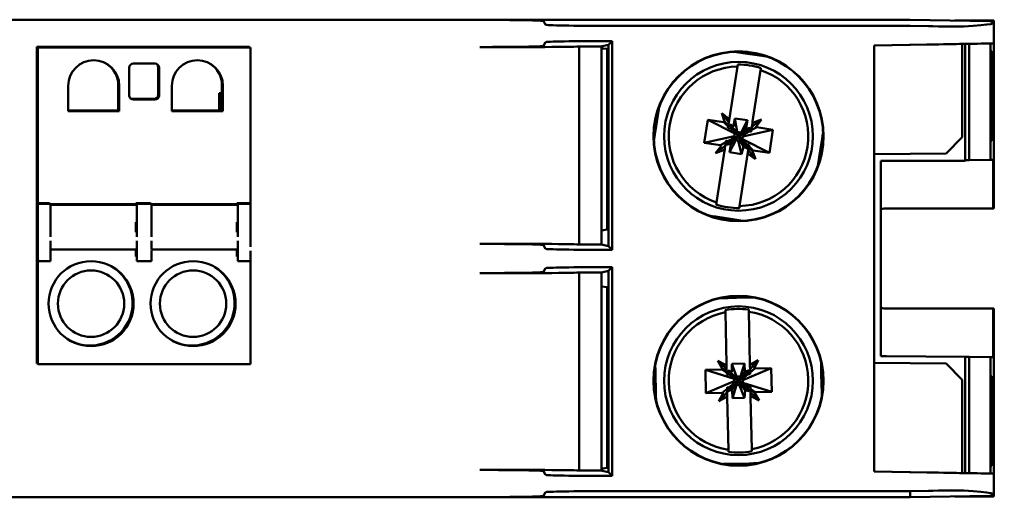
# Model space of a CAD drawing. Header units: millimetres. Extents: x 35 to 163, y 156 to 259.
# Tile 2 of 4: x 70 to 116, y 156 to 179. Entities that reach past the tile are written whole.
import ezdxf

# ---------------------------------------------------------------- set-up
doc = ezdxf.new("R2010")
doc.units = ezdxf.units.MM
doc.layers.add('Arêtes visibles(celduc)', color=7, linetype='Continuous', lineweight=50)

msp = doc.modelspace()

# ---------------------------------------------------------------- linework, layer by layer
at = {"layer": 'Arêtes visibles(celduc)'}
for p, q in [((39.482, 178.531), (111.61, 178.531)), ((59.72, 178.52), (91.372, 178.52)), ((94.372, 178.469), (94.461, 178.291)), ((111.61, 178.531), (115.366, 178.465)), ((115.546, 178.494), (113.711, 178.494)), ((115.546, 178.494), (115.486, 178.434)), ((115.546, 178.494), (115.546, 178.399)), ((115.549, 177.414), (115.549, 178.39)), ((97.461, 178.239), (111.61, 178.239)), ((111.61, 178.239), (112.485, 178.224)), ((112.485, 178.224), (112.689, 178.221)), ((94.372, 177.296), (94.461, 177.473)), ((97.606, 177.525), (97.435, 177.354)), ((97.461, 177.525), (97.606, 177.525)), ((97.606, 177.525), (97.606, 167.699)), ((109.922, 177.316), (114.064, 177.388)), ((112.485, 177.363), (109.922, 177.318)), ((112.689, 177.366), (112.485, 177.363)), ((114.064, 177.388), (114.064, 173.002)), ((114.199, 171.926), (114.199, 177.389)), ((114.208, 177.389), (114.208, 171.926)), ((114.398, 177.393), (114.398, 171.928)), ((115.398, 177.411), (115.398, 171.937)), ((115.546, 177.414), (115.546, 169.644)), ((80.546, 177.249), (70.546, 177.249)), ((70.546, 177.249), (70.546, 177.149)), ((70.546, 177.149), (70.546, 169.899)), ((80.593, 177.22), (70.593, 177.22)), ((70.593, 177.12), (70.593, 177.22)), ((70.593, 177.12), (70.593, 169.899)), ((80.546, 177.22), (80.546, 177.249)), ((80.593, 177.117), (80.593, 177.22)), ((80.593, 177.12), (80.593, 169.87)), ((94.085, 177.244), (91.372, 177.244)), ((97.107, 177.272), (96.044, 177.272)), ((96.044, 167.952), (96.044, 177.272)), ((97.132, 177.278), (97.107, 177.272)), ((97.107, 177.272), (97.107, 168.618)), ((97.435, 177.354), (97.132, 177.278)), ((97.144, 177.18), (97.132, 177.278)), ((97.144, 177.18), (97.372, 177.152)), ((97.372, 168.651), (97.372, 177.152)), ((97.435, 167.87), (97.435, 177.354)), ((103.548, 176.99), (103.343, 177.022)), ((103.646, 176.975), (103.548, 176.99)), ((103.646, 176.975), (103.745, 176.96)), ((103.745, 176.96), (104.536, 176.838)), ((109.922, 177.318), (109.922, 157.27)), ((115.436, 172.825), (115.436, 177.047)), ((115.436, 177.047), (115.454, 177.047)), ((115.454, 177.047), (115.454, 172.824)), ((76.093, 176.47), (75.093, 176.47)), ((104.536, 176.838), (104.635, 176.823)), ((104.734, 176.807), (104.635, 176.823)), ((104.938, 176.776), (104.734, 176.807)), ((74.893, 176.27), (74.893, 174.97)), ((76.246, 174.999), (76.246, 176.299)), ((76.293, 174.97), (76.293, 176.27)), ((103.496, 176.325), (103.122, 173.902)), ((104.209, 173.734), (104.583, 176.158)), ((72.018, 175.42), (72.018, 174.22)), ((74.371, 174.249), (74.371, 175.449)), ((74.418, 174.22), (74.418, 175.42)), ((76.893, 175.42), (76.893, 174.22)), ((79.246, 175.074), (79.121, 175.074)), ((79.121, 175.074), (79.121, 174.262)), ((79.246, 174.249), (79.246, 175.449)), ((79.293, 174.22), (79.293, 175.42)), ((75.046, 174.799), (76.046, 174.799)), ((75.093, 174.77), (76.093, 174.77)), ((79.168, 175.045), (79.168, 174.253)), ((79.246, 175.045), (79.168, 175.045)), ((72.018, 174.262), (74.371, 174.262)), ((72.018, 174.249), (74.371, 174.249)), ((72.018, 174.23), (74.418, 174.23)), ((72.018, 174.22), (74.418, 174.22)), ((76.893, 174.262), (79.121, 174.262)), ((76.893, 174.249), (79.246, 174.249)), ((76.893, 174.23), (79.293, 174.23)), ((76.893, 174.22), (79.293, 174.22)), ((79.168, 174.262), (79.121, 174.262)), ((79.246, 174.253), (79.168, 174.253)), ((99.765, 174.113), (99.78, 174.212)), ((99.815, 174.436), (99.78, 174.212)), ((102.753, 174.127), (102.89, 173.748)), ((103.073, 173.882), (102.753, 174.127)), ((102.753, 174.127), (103.089, 173.687)), ((99.628, 173.224), (99.75, 174.015)), ((99.75, 174.015), (99.765, 174.113)), ((102.098, 173.824), (101.931, 172.737)), ((102.098, 173.824), (103.364, 173.174)), ((102.856, 173.707), (102.098, 173.824)), ((102.856, 173.707), (103.062, 173.512)), ((102.89, 173.748), (103.07, 173.567)), ((103.07, 173.567), (103.089, 173.687)), ((103.089, 173.687), (103.122, 173.902)), ((103.968, 173.796), (103.37, 173.888)), ((103.37, 173.888), (103.478, 173.257)), ((103.968, 173.796), (103.676, 173.227)), ((103.91, 173.419), (103.968, 173.796)), ((104.629, 173.838), (104.171, 173.488)), ((104.209, 173.734), (104.196, 173.646)), ((104.629, 173.838), (104.25, 173.7)), ((104.384, 173.518), (104.629, 173.838)), ((99.613, 173.125), (99.628, 173.224)), ((103.049, 173.427), (103.062, 173.512)), ((103.172, 173.408), (103.049, 173.427)), ((103.062, 173.512), (103.07, 173.567)), ((103.146, 173.612), (103.184, 173.453)), ((103.146, 173.612), (103.411, 173.265)), ((103.172, 173.408), (103.43, 173.163)), ((103.184, 173.453), (103.424, 173.211)), ((103.411, 173.265), (103.468, 173.191)), ((103.468, 173.191), (103.424, 173.211)), ((103.424, 173.211), (103.546, 173.044)), ((103.424, 173.211), (103.43, 173.163)), ((103.478, 173.257), (103.468, 173.191)), ((103.676, 173.227), (103.478, 173.257)), ((103.478, 173.257), (103.546, 173.044)), ((103.676, 173.227), (103.546, 173.044)), ((103.91, 173.419), (103.666, 173.161)), ((103.666, 173.161), (103.676, 173.227)), ((103.955, 173.407), (103.713, 173.166)), ((105.162, 173.352), (103.747, 173.031)), ((104.036, 173.296), (103.752, 173.114)), ((104.049, 173.273), (103.759, 173.113)), ((104.114, 173.444), (103.784, 173.192)), ((104.114, 173.444), (103.955, 173.407)), ((104.036, 173.296), (104.114, 173.444)), ((104.134, 173.248), (104.049, 173.273)), ((104.146, 173.326), (104.134, 173.248)), ((104.404, 173.469), (104.146, 173.326)), ((104.153, 173.37), (104.146, 173.326)), ((104.171, 173.488), (104.153, 173.37)), ((104.196, 173.646), (104.171, 173.488)), ((105.162, 173.352), (104.404, 173.469)), ((104.995, 172.265), (105.162, 173.352)), ((107.492, 173.043), (107.524, 173.247)), ((99.598, 173.026), (99.569, 172.841)), ((99.598, 173.026), (99.613, 173.125)), ((101.931, 172.737), (103.346, 173.057)), ((101.931, 172.737), (102.689, 172.62)), ((102.689, 172.62), (102.946, 172.762)), ((102.94, 172.718), (102.946, 172.762)), ((102.946, 172.762), (102.958, 172.84)), ((102.958, 172.84), (103.043, 172.816)), ((102.978, 172.644), (103.308, 172.896)), ((103.057, 172.793), (102.978, 172.644)), ((103.043, 172.816), (103.333, 172.976)), ((103.057, 172.793), (103.341, 172.975)), ((103.124, 172.292), (103.417, 172.862)), ((103.138, 172.682), (103.38, 172.922)), ((103.183, 172.67), (103.427, 172.928)), ((103.308, 172.896), (103.4, 172.966)), ((103.346, 173.057), (103.333, 172.976)), ((103.333, 172.976), (103.546, 173.044)), ((103.333, 172.976), (103.341, 172.975)), ((103.341, 172.975), (103.4, 172.966)), ((103.364, 173.174), (103.346, 173.057)), ((103.43, 173.163), (103.364, 173.174)), ((103.364, 173.174), (103.546, 173.044)), ((103.38, 172.922), (103.546, 173.044)), ((103.4, 172.966), (103.38, 172.922)), ((103.38, 172.922), (103.427, 172.928)), ((103.4, 172.966), (103.546, 173.044)), ((103.417, 172.862), (103.546, 173.044)), ((103.427, 172.928), (103.417, 172.862)), ((103.417, 172.862), (103.534, 172.844)), ((103.427, 172.928), (103.546, 173.044)), ((103.43, 173.163), (103.546, 173.044)), ((103.468, 173.191), (103.546, 173.044)), ((103.534, 172.844), (103.615, 172.831)), ((103.678, 172.207), (103.534, 172.844)), ((103.713, 173.166), (103.546, 173.044)), ((103.666, 173.161), (103.546, 173.044)), ((103.693, 173.123), (103.546, 173.044)), ((103.759, 173.113), (103.546, 173.044)), ((103.615, 172.831), (103.546, 173.044)), ((103.625, 172.897), (103.546, 173.044)), ((103.669, 172.878), (103.546, 173.044)), ((103.663, 172.925), (103.546, 173.044)), ((103.729, 172.915), (103.546, 173.044)), ((103.615, 172.831), (103.616, 172.839)), ((103.775, 172.541), (103.615, 172.831)), ((103.616, 172.839), (103.625, 172.897)), ((103.798, 172.554), (103.616, 172.839)), ((103.625, 172.897), (103.669, 172.878)), ((103.695, 172.806), (103.625, 172.897)), ((103.669, 172.878), (103.663, 172.925)), ((103.663, 172.925), (103.729, 172.915)), ((103.921, 172.68), (103.663, 172.925)), ((103.713, 173.166), (103.666, 173.161)), ((103.909, 172.636), (103.669, 172.878)), ((103.784, 173.192), (103.693, 173.123)), ((103.693, 173.123), (103.713, 173.166)), ((103.752, 173.114), (103.693, 173.123)), ((103.947, 172.476), (103.695, 172.806)), ((103.729, 172.915), (103.747, 173.031)), ((104.995, 172.265), (103.729, 172.915)), ((103.747, 173.031), (103.759, 173.113)), ((103.759, 173.113), (103.752, 173.114)), ((107.462, 172.845), (107.34, 172.055)), ((107.477, 172.944), (107.462, 172.845)), ((107.492, 173.043), (107.477, 172.944)), ((113.314, 172.238), (114.064, 173.002)), ((115.454, 172.824), (115.436, 172.825)), ((102.464, 172.251), (102.922, 172.6)), ((102.709, 172.571), (102.464, 172.251)), ((102.464, 172.251), (102.843, 172.388)), ((102.884, 172.354), (102.51, 169.931)), ((102.884, 172.354), (102.897, 172.442)), ((102.897, 172.442), (102.922, 172.6)), ((102.922, 172.6), (102.94, 172.718)), ((102.978, 172.644), (103.138, 172.682)), ((103.183, 172.67), (103.124, 172.292)), ((103.124, 172.292), (103.678, 172.207)), ((103.678, 172.207), (103.775, 172.541)), ((103.798, 172.554), (103.947, 172.476)), ((103.947, 172.476), (103.909, 172.636)), ((103.921, 172.68), (104.044, 172.661)), ((104.004, 172.401), (103.983, 172.265)), ((104.022, 172.522), (104.004, 172.401)), ((104.34, 171.961), (104.004, 172.401)), ((104.031, 172.576), (104.022, 172.522)), ((104.203, 172.34), (104.022, 172.522)), ((104.044, 172.661), (104.031, 172.576)), ((104.236, 172.381), (104.031, 172.576)), ((104.34, 171.961), (104.203, 172.34)), ((104.236, 172.381), (104.995, 172.265)), ((103.597, 169.763), (103.971, 172.187)), ((103.983, 172.265), (103.971, 172.187)), ((104.02, 172.207), (104.34, 171.961)), ((107.278, 171.653), (107.309, 171.857)), ((107.325, 171.956), (107.309, 171.857)), ((107.34, 172.055), (107.325, 171.956)), ((113.314, 172.238), (109.922, 172.209)), ((110.241, 171.884), (110.241, 162.704)), ((110.241, 171.884), (114.199, 171.884)), ((114.208, 171.926), (114.199, 171.926)), ((114.199, 171.884), (114.199, 171.926)), ((114.398, 171.928), (114.208, 171.926)), ((115.398, 171.937), (114.398, 171.928)), ((115.518, 171.938), (115.398, 171.937)), ((115.518, 169.644), (115.518, 171.938)), ((70.546, 169.899), (71.146, 169.899)), ((70.546, 169.699), (70.546, 169.899)), ((70.546, 169.699), (70.546, 167.867)), ((70.593, 169.87), (71.193, 169.87)), ((70.593, 169.663), (70.593, 169.87)), ((70.593, 169.67), (70.593, 167.838)), ((71.146, 169.87), (71.146, 169.899)), ((71.193, 169.815), (71.193, 169.87)), ((75.196, 169.849), (71.193, 169.849)), ((75.243, 169.82), (71.193, 169.82)), ((71.193, 169.62), (71.193, 169.82)), ((71.193, 169.62), (71.193, 169.422)), ((75.196, 169.899), (75.896, 169.899)), ((75.196, 169.849), (75.196, 169.899)), ((75.196, 169.82), (75.196, 169.849)), ((75.243, 169.87), (75.943, 169.87)), ((75.243, 169.815), (75.243, 169.87)), ((75.243, 169.613), (75.243, 169.82)), ((75.243, 169.62), (75.243, 169.422)), ((75.896, 169.87), (75.896, 169.899)), ((75.943, 169.815), (75.943, 169.87)), ((79.946, 169.849), (75.943, 169.849)), ((79.993, 169.82), (75.943, 169.82)), ((75.943, 169.62), (75.943, 169.82)), ((75.943, 169.62), (75.943, 169.422)), ((79.946, 169.899), (80.546, 169.899)), ((79.946, 169.849), (79.946, 169.899)), ((79.946, 169.82), (79.946, 169.849)), ((79.993, 169.87), (80.593, 169.87)), ((79.993, 169.815), (79.993, 169.87)), ((79.993, 169.613), (79.993, 169.82)), ((79.993, 169.62), (79.993, 169.422)), ((80.546, 169.87), (80.546, 169.899)), ((80.593, 169.663), (80.593, 169.87)), ((80.593, 169.67), (80.593, 167.838)), ((110.546, 169.644), (115.518, 169.644)), ((115.518, 169.644), (115.546, 169.644)), ((71.193, 169.422), (71.193, 169.229)), ((71.193, 169.175), (71.193, 169.229)), ((71.193, 168.366), (71.193, 169.175)), ((75.243, 169.422), (75.243, 169.229)), ((75.243, 169.175), (75.243, 169.229)), ((75.243, 168.366), (75.243, 169.175)), ((75.943, 169.422), (75.943, 169.229)), ((75.943, 169.175), (75.943, 169.229)), ((75.943, 169.175), (75.943, 168.366)), ((79.993, 169.422), (79.993, 169.229)), ((79.993, 169.175), (79.993, 169.229)), ((79.993, 168.366), (79.993, 169.175)), ((102.155, 169.313), (102.378, 169.278)), ((102.477, 169.263), (102.378, 169.278)), ((102.576, 169.248), (102.477, 169.263)), ((103.367, 169.126), (102.576, 169.248)), ((103.466, 169.111), (103.367, 169.126)), ((103.564, 169.095), (103.466, 169.111)), ((103.564, 169.095), (103.75, 169.067)), ((75.196, 168.538), (75.196, 169.002)), ((75.243, 169.002), (75.196, 169.002)), ((79.946, 168.538), (79.946, 169.002)), ((79.993, 169.002), (79.946, 169.002)), ((97.107, 168.618), (97.372, 168.651)), ((97.107, 167.952), (97.107, 168.618)), ((71.193, 168.366), (71.193, 168.312)), ((71.193, 168.119), (71.193, 167.92)), ((75.196, 168.538), (75.243, 168.538)), ((75.243, 168.366), (75.243, 168.312)), ((75.243, 168.119), (75.243, 167.92)), ((75.943, 168.312), (75.943, 168.366)), ((75.943, 168.119), (75.943, 167.92)), ((79.946, 168.538), (79.993, 168.538)), ((79.993, 168.366), (79.993, 168.312)), ((79.993, 168.119), (79.993, 167.92)), ((70.546, 167.679), (70.546, 167.867)), ((70.546, 167.679), (70.546, 167.199)), ((70.593, 167.838), (70.593, 167.65)), ((70.593, 167.65), (70.593, 167.17)), ((71.193, 167.913), (71.193, 167.72)), ((71.193, 167.748), (71.193, 167.663)), ((75.243, 167.72), (71.193, 167.72)), ((71.193, 167.65), (71.193, 167.17)), ((75.196, 167.679), (75.196, 167.72)), ((75.196, 167.679), (75.196, 167.396)), ((75.243, 167.92), (75.243, 167.72)), ((75.243, 167.748), (75.243, 167.663)), ((75.243, 167.65), (75.243, 167.17)), ((75.943, 167.913), (75.943, 167.72)), ((79.993, 167.72), (75.943, 167.72)), ((75.943, 167.678), (75.943, 167.638)), ((75.943, 167.65), (75.943, 167.17)), ((79.946, 167.679), (79.946, 167.72)), ((79.946, 167.679), (79.946, 167.396)), ((79.993, 167.92), (79.993, 167.72)), ((79.993, 167.748), (79.993, 167.663)), ((79.993, 167.65), (79.993, 167.17)), ((80.593, 167.65), (80.593, 167.17)), ((91.372, 167.98), (94.085, 167.98)), ((94.372, 167.928), (94.461, 167.751)), ((97.107, 167.952), (96.044, 167.952)), ((97.107, 167.952), (97.435, 167.87)), ((97.435, 167.87), (97.606, 167.699)), ((97.606, 167.699), (97.461, 167.699)), ((70.546, 167.199), (70.593, 167.199)), ((70.546, 167.199), (70.546, 162.349)), ((75.196, 167.396), (75.243, 167.396)), ((79.946, 167.396), (79.993, 167.396)), ((70.593, 167.17), (71.193, 167.17)), ((70.593, 167.17), (70.593, 162.32)), ((75.243, 167.17), (75.943, 167.17)), ((79.993, 167.17), (80.593, 167.17)), ((80.593, 167.17), (80.593, 162.32)), ((94.372, 166.66), (94.461, 166.838)), ((97.435, 166.718), (97.107, 166.636)), ((97.606, 166.889), (97.435, 166.718)), ((97.435, 166.718), (97.435, 157.234)), ((97.461, 166.889), (97.606, 166.889)), ((97.606, 166.889), (97.606, 157.063)), ((94.085, 166.608), (91.372, 166.608)), ((97.107, 166.636), (96.044, 166.636)), ((96.044, 166.636), (96.044, 157.316)), ((97.107, 166.636), (97.107, 165.971)), ((97.107, 165.971), (97.107, 157.316)), ((97.372, 165.938), (97.107, 165.971)), ((97.372, 157.437), (97.372, 165.938)), ((102.862, 165.43), (102.668, 165.426)), ((102.962, 165.432), (102.862, 165.43)), ((102.962, 165.432), (103.062, 165.435)), ((103.062, 165.435), (103.861, 165.452)), ((103.861, 165.452), (103.961, 165.454)), ((104.061, 165.456), (103.961, 165.454)), ((104.248, 165.46), (104.061, 165.456)), ((110.546, 164.944), (115.518, 164.944)), ((115.518, 164.944), (115.546, 164.944)), ((115.518, 164.944), (115.518, 162.651)), ((115.546, 157.174), (115.546, 164.944)), ((102.926, 164.766), (102.979, 162.315)), ((104.079, 162.339), (104.026, 164.79)), ((114.199, 162.662), (110.506, 162.694)), ((114.208, 162.662), (114.199, 162.662)), ((114.199, 162.662), (114.199, 157.199)), ((114.398, 162.66), (114.208, 162.662)), ((114.208, 157.199), (114.208, 162.662)), ((115.398, 162.652), (114.398, 162.66)), ((114.398, 157.196), (114.398, 162.66)), ((115.518, 162.651), (115.398, 162.652)), ((115.398, 157.177), (115.398, 162.652)), ((70.546, 162.349), (70.593, 162.349)), ((70.593, 162.32), (80.593, 162.32)), ((99.629, 162.279), (99.635, 162.04)), ((102.577, 162.473), (102.778, 162.123)), ((102.934, 162.287), (102.577, 162.473)), ((102.577, 162.473), (102.984, 162.098)), ((102.778, 162.123), (102.987, 161.976)), ((102.984, 162.098), (102.979, 162.315)), ((102.987, 161.976), (102.984, 162.098)), ((103.831, 162.358), (103.226, 162.345)), ((103.226, 162.345), (103.442, 161.742)), ((103.831, 162.358), (103.642, 161.746)), ((105.084, 162.128), (103.746, 161.566)), ((103.84, 161.976), (103.831, 162.358)), ((104.079, 162.339), (104.081, 162.25)), ((104.081, 162.25), (104.085, 162.09)), ((104.475, 162.514), (104.085, 162.09)), ((104.085, 162.09), (104.087, 161.971)), ((104.317, 162.111), (104.088, 161.926)), ((104.475, 162.514), (104.125, 162.313)), ((104.289, 162.156), (104.475, 162.514)), ((105.084, 162.128), (104.317, 162.111)), ((105.108, 161.028), (105.084, 162.128)), ((107.432, 162.229), (107.428, 162.415)), ((107.432, 162.229), (107.435, 162.129)), ((107.435, 162.129), (107.437, 162.029)), ((109.922, 162.38), (113.307, 162.35)), ((114.064, 161.593), (113.307, 162.35)), ((99.637, 161.94), (99.635, 162.04)), ((99.639, 161.84), (99.637, 161.94)), ((99.656, 161.04), (99.639, 161.84)), ((102.752, 162.077), (101.985, 162.06)), ((101.985, 162.06), (102.009, 160.961)), ((101.985, 162.06), (103.344, 161.64)), ((102.752, 162.077), (102.988, 161.921)), ((102.988, 161.921), (102.987, 161.976)), ((102.99, 161.835), (102.988, 161.921)), ((103.114, 161.837), (102.99, 161.835)), ((103.053, 162.034), (103.118, 161.883)), ((103.053, 162.034), (103.375, 161.738)), ((103.114, 161.837), (103.411, 161.641)), ((103.118, 161.883), (103.397, 161.687)), ((103.411, 161.641), (103.344, 161.64)), ((103.344, 161.64), (103.546, 161.544)), ((103.344, 161.64), (103.347, 161.522)), ((103.375, 161.738), (103.444, 161.675)), ((103.444, 161.675), (103.397, 161.687)), ((103.397, 161.687), (103.546, 161.544)), ((103.397, 161.687), (103.411, 161.641)), ((103.411, 161.641), (103.546, 161.544)), ((103.642, 161.746), (103.442, 161.742)), ((103.442, 161.742), (103.546, 161.544)), ((103.442, 161.742), (103.444, 161.675)), ((103.444, 161.675), (103.546, 161.544)), ((103.642, 161.746), (103.546, 161.544)), ((103.689, 161.693), (103.546, 161.544)), ((103.643, 161.68), (103.546, 161.544)), ((103.744, 161.649), (103.546, 161.544)), ((103.677, 161.647), (103.546, 161.544)), ((103.643, 161.68), (103.642, 161.746)), ((103.84, 161.976), (103.643, 161.68)), ((103.689, 161.693), (103.643, 161.68)), ((103.755, 161.731), (103.677, 161.647)), ((103.677, 161.647), (103.689, 161.693)), ((103.736, 161.648), (103.677, 161.647)), ((103.886, 161.972), (103.689, 161.693)), ((103.985, 161.877), (103.736, 161.648)), ((103.744, 161.649), (103.736, 161.648)), ((104.002, 161.857), (103.744, 161.649)), ((103.746, 161.566), (103.744, 161.649)), ((104.036, 162.037), (103.755, 161.731)), ((104.036, 162.037), (103.886, 161.972)), ((103.985, 161.877), (104.036, 162.037)), ((104.09, 161.847), (104.002, 161.857)), ((104.087, 161.971), (104.088, 161.926)), ((104.088, 161.926), (104.09, 161.847)), ((107.437, 162.029), (107.454, 161.229)), ((115.436, 161.764), (115.436, 157.541)), ((115.454, 161.764), (115.436, 161.764)), ((115.454, 157.541), (115.454, 161.764)), ((102.009, 160.961), (103.347, 161.522)), ((102.776, 160.977), (103.005, 161.162)), ((103.003, 161.241), (103.091, 161.232)), ((103.005, 161.162), (103.003, 161.241)), ((103.006, 161.118), (103.005, 161.162)), ((103.057, 161.051), (103.338, 161.357)), ((103.108, 161.212), (103.057, 161.051)), ((103.091, 161.232), (103.349, 161.44)), ((103.108, 161.212), (103.356, 161.44)), ((103.207, 161.116), (103.404, 161.395)), ((103.253, 161.112), (103.449, 161.409)), ((103.262, 160.73), (103.451, 161.342)), ((103.338, 161.357), (103.415, 161.441)), ((103.347, 161.522), (103.349, 161.44)), ((103.349, 161.44), (103.546, 161.544)), ((103.349, 161.44), (103.356, 161.44)), ((103.356, 161.44), (103.415, 161.441)), ((103.404, 161.395), (103.546, 161.544)), ((103.415, 161.441), (103.404, 161.395)), ((103.404, 161.395), (103.449, 161.409)), ((103.415, 161.441), (103.546, 161.544)), ((103.449, 161.409), (103.546, 161.544)), ((103.449, 161.409), (103.451, 161.342)), ((103.451, 161.342), (103.546, 161.544)), ((103.451, 161.342), (103.569, 161.345)), ((103.651, 161.346), (103.546, 161.544)), ((103.649, 161.413), (103.546, 161.544)), ((103.696, 161.401), (103.546, 161.544)), ((103.682, 161.447), (103.546, 161.544)), ((103.749, 161.449), (103.546, 161.544)), ((103.569, 161.345), (103.651, 161.346)), ((103.821, 160.743), (103.569, 161.345)), ((103.651, 161.354), (103.649, 161.413)), ((103.649, 161.413), (103.696, 161.401)), ((103.734, 161.336), (103.649, 161.413)), ((103.651, 161.346), (103.651, 161.354)), ((103.879, 161.106), (103.651, 161.354)), ((103.859, 161.089), (103.651, 161.346)), ((103.682, 161.447), (103.749, 161.449)), ((103.696, 161.401), (103.682, 161.447)), ((103.978, 161.251), (103.682, 161.447)), ((103.974, 161.205), (103.696, 161.401)), ((104.039, 161.054), (103.734, 161.336)), ((103.749, 161.449), (103.746, 161.566)), ((105.108, 161.028), (103.749, 161.449)), ((104.039, 161.054), (103.974, 161.205)), ((103.978, 161.251), (104.103, 161.254)), ((104.103, 161.254), (104.105, 161.168)), ((104.105, 161.168), (104.106, 161.112)), ((104.341, 161.011), (104.105, 161.168)), ((107.454, 161.229), (107.456, 161.129)), ((114.064, 161.593), (114.064, 157.2)), ((99.659, 160.94), (99.656, 161.04)), ((99.661, 160.84), (99.659, 160.94)), ((99.661, 160.84), (99.665, 160.632)), ((102.009, 160.961), (102.776, 160.977)), ((102.618, 160.575), (103.008, 160.999)), ((102.804, 160.932), (102.618, 160.575)), ((102.618, 160.575), (102.967, 160.776)), ((103.008, 160.999), (103.006, 161.118)), ((103.012, 160.839), (103.008, 160.999)), ((103.014, 160.75), (103.012, 160.839)), ((103.014, 160.75), (103.067, 158.298)), ((103.057, 161.051), (103.207, 161.116)), ((103.253, 161.112), (103.262, 160.73)), ((103.262, 160.73), (103.821, 160.743)), ((103.821, 160.743), (103.859, 161.089)), ((103.879, 161.106), (104.039, 161.054)), ((104.106, 161.112), (104.109, 160.991)), ((104.315, 160.965), (104.106, 161.112)), ((104.109, 160.991), (104.112, 160.853)), ((104.516, 160.616), (104.109, 160.991)), ((104.112, 160.853), (104.113, 160.774)), ((104.167, 158.322), (104.113, 160.774)), ((104.158, 160.802), (104.516, 160.616)), ((104.516, 160.616), (104.315, 160.965)), ((104.341, 161.011), (105.108, 161.028)), ((107.456, 161.129), (107.459, 161.029)), ((107.463, 160.837), (107.459, 161.029)), ((102.805, 157.627), (103.051, 157.632)), ((103.151, 157.635), (103.051, 157.632)), ((103.251, 157.637), (103.151, 157.635)), ((104.051, 157.654), (103.251, 157.637)), ((104.151, 157.656), (104.051, 157.654)), ((104.25, 157.659), (104.151, 157.656)), ((104.25, 157.659), (104.451, 157.663)), ((115.436, 157.541), (115.454, 157.541)), ((91.372, 157.344), (94.085, 157.344)), ((94.372, 157.292), (94.461, 157.115)), ((97.107, 157.316), (96.044, 157.316)), ((97.107, 157.316), (97.132, 157.31)), ((97.132, 157.31), (97.144, 157.408)), ((97.132, 157.31), (97.435, 157.234)), ((97.372, 157.437), (97.144, 157.408)), ((97.435, 157.234), (97.606, 157.063)), ((97.606, 157.063), (97.461, 157.063)), ((109.922, 157.273), (114.064, 157.2)), ((109.922, 157.27), (112.485, 157.226)), ((112.485, 157.226), (112.689, 157.222)), ((115.549, 157.174), (115.549, 156.199)), ((91.372, 156.068), (59.72, 156.068)), ((94.372, 156.12), (94.461, 156.297)), ((111.61, 156.349), (97.461, 156.349)), ((112.485, 156.364), (111.61, 156.349)), ((111.61, 156.058), (111.61, 156.349)), ((115.366, 156.123), (111.61, 156.058)), ((112.689, 156.368), (112.485, 156.364)), ((113.711, 156.094), (115.546, 156.094)), ((115.546, 156.094), (115.486, 156.155)), ((115.546, 156.094), (115.546, 156.189)), ((111.61, 156.058), (39.482, 156.058))]:
    msp.add_line(p, q, dxfattribs=at)
for centre, radius in [((103.546, 173.044), 4), ((103.546, 173.044), 3.983), ((103.546, 173.044), 3.5), ((73.093, 165.17), 2), ((73.093, 165.17), 1.562), ((77.893, 165.17), 2), ((77.893, 165.17), 1.562), ((103.543, 161.541), 4), ((103.543, 161.541), 3.983), ((103.546, 161.544), 3.5)]:
    msp.add_circle(centre, radius, dxfattribs=at)
for centre, radius, start, end in [((73.218, 175.42), 1.2, 0, 180), ((73.171, 175.449), 1.2, 0, 57.0748), ((75.093, 176.27), 0.2, 90, 180), ((76.093, 176.27), 0.2, 0, 90), ((76.046, 176.299), 0.2, 0, 50.4502), ((78.093, 175.42), 1.2, 0, 180), ((78.046, 175.449), 1.2, 0, 57.0752), ((103.546, 173.044), 3.281, 90.8871, 251.5884), ((103.546, 173.044), 3.378, 71.8659, 90.6096), ((103.546, 173.044), 3.281, 270.8871, 71.5884), ((75.093, 174.97), 0.2, 180, 270), ((75.046, 174.999), 0.2, 246.3398, 270), ((76.046, 174.999), 0.2, 270, 0), ((76.093, 174.97), 0.2, 270, 0), ((103.546, 173.044), 3.378, 251.8659, 270.6096), ((110.546, 167.294), 2.35, 90, 97.4774), ((73.046, 165.199), 2, 239.1873, 57.6033), ((77.846, 165.199), 2, 239.1876, 57.6037), ((103.546, 161.544), 3.378, 81.8763, 100.62), ((110.546, 167.294), 2.35, 262.5226, 270), ((103.546, 161.544), 3.281, 100.8975, 261.5988), ((103.546, 161.544), 3.281, 280.8975, 81.5988), ((110.546, 167.294), 4.6, 266.188, 269.5), ((103.546, 161.544), 3.378, 261.8763, 280.62)]:
    msp.add_arc(centre, radius, start, end, dxfattribs=at)
for centre, major_axis, ratio, start_param, end_param in [((91.372, 178.468), (-3, 0), 0.017455, 3.150319, 4.712389), ((97.461, 178.292), (-3, 0), 0.017455, 0.008727, 1.570796), ((68.503, 179.211), (47.046, -0.822), 0.01745, 6.038435, 6.371775), ((112.689, 178.247), (-1.5, 0.026), 0.01745, 1.571101, 2.896843), ((97.461, 177.473), (3, 0), 0.017455, 1.570796, 3.132866), ((112.689, 177.366), (-1.5, -0.026), 0.000152, 3.386645, 4.712386), ((68.503, 176.593), (47.046, 0.821), 0.000152, 6.031198, 6.528237), ((91.372, 177.297), (3, 0), 0.017455, 4.712389, 6.274459), ((94.085, 177.279), (2, 0), 0.017455, 4.712389, 6.081827), ((91.372, 167.928), (-3, 0), 0.017455, 3.150319, 4.712389), ((94.085, 167.945), (-2, 0), 0.017455, 3.342951, 4.712389), ((97.461, 167.751), (-3, 0), 0.017455, 0.008727, 1.570796), ((97.461, 166.837), (3, 0), 0.017455, 1.570796, 3.132866), ((91.372, 166.661), (3, 0), 0.017455, 4.712389, 6.274459), ((94.085, 166.643), (2, 0), 0.017455, 4.712389, 6.081827), ((91.372, 157.292), (-3, 0), 0.017455, 3.150319, 4.712389), ((94.085, 157.309), (-2, 0), 0.017455, 3.342951, 4.712389), ((97.461, 157.116), (-3, 0), 0.017455, 0.008727, 1.570796), ((112.689, 157.222), (-1.5, 0.026), 0.000152, 1.570799, 2.896541), ((68.503, 157.995), (47.046, -0.821), 0.000152, 6.038133, 6.535164), ((91.372, 156.12), (3, 0), 0.017455, 4.712389, 6.274459), ((97.461, 156.297), (3, 0), 0.017455, 1.570796, 3.132866), ((112.689, 156.342), (1.5, 0.026), 0.01745, 0.24475, 1.570492), ((68.503, 155.377), (-47.046, -0.822), 0.01745, 3.053003, 3.386343)]:
    msp.add_ellipse(centre, major_axis=major_axis, ratio=ratio, start_param=start_param, end_param=end_param, dxfattribs=at)
for points, weights in [([(103.496, 176.325), (103.503, 176.373), (103.51, 176.422)], [1.00061978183, 1.00085063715, 1.0008665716]), ([(104.598, 176.254), (104.59, 176.205), (104.583, 176.158)], [1.00086658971, 1.00085065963, 1.00061980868]), ([(102.495, 169.834), (102.503, 169.883), (102.51, 169.931)], [1.0008665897, 1.00085065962, 1.00061980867]), ([(103.597, 169.763), (103.59, 169.716), (103.582, 169.667)], [1.00062003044, 1.00085084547, 1.00086673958]), ([(102.926, 164.766), (102.925, 164.814), (102.924, 164.864)], [1.00061978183, 1.00085063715, 1.0008665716]), ([(104.024, 164.888), (104.025, 164.838), (104.026, 164.79)], [1.00086658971, 1.00085065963, 1.00061980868]), ([(103.069, 158.201), (103.068, 158.25), (103.067, 158.298)], [1.0008665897, 1.00085065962, 1.00061980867]), ([(104.167, 158.322), (104.168, 158.274), (104.169, 158.225)], [1.00062003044, 1.00085084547, 1.00086673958])]:
    msp.add_rational_spline(points, weights, degree=2, dxfattribs=at)
for points, knots in [([(102.89, 173.748), (102.891, 173.745), (102.892, 173.742), (102.892, 173.735), (102.892, 173.731), (102.889, 173.724), (102.887, 173.721), (102.883, 173.715), (102.879, 173.712), (102.873, 173.709), (102.87, 173.708), (102.863, 173.707), (102.86, 173.707), (102.856, 173.707)], [0, 0, 0, 0, 0.00101084, 0.00101084, 0.002023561, 0.002023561, 0.003192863, 0.003192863, 0.004362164, 0.004362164, 0.005374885, 0.005374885, 0.006385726, 0.006385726, 0.006385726, 0.006385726]), ([(103.122, 173.902), (103.122, 173.901), (103.121, 173.897), (103.117, 173.889), (103.115, 173.886), (103.11, 173.881), (103.107, 173.879), (103.1, 173.876), (103.096, 173.876), (103.088, 173.876), (103.085, 173.876), (103.077, 173.879), (103.074, 173.881), (103.073, 173.882)], [0.000000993, 0.000000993, 0.000000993, 0.000000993, 0.000334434, 0.000334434, 0.000563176, 0.000563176, 0.000813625, 0.000813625, 0.001064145, 0.001064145, 0.00129264, 0.00129264, 0.001626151, 0.001626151, 0.001626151, 0.001626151]), ([(103.37, 173.888), (103.367, 173.865), (103.359, 173.817), (103.346, 173.729), (103.329, 173.622), (103.319, 173.555), (103.314, 173.522), (103.312, 173.517), (103.306, 173.512), (103.298, 173.511), (103.294, 173.513), (103.28, 173.522), (103.254, 173.54), (103.215, 173.566), (103.178, 173.591), (103.156, 173.606), (103.146, 173.612)], [0, 0, 0, 0, 0.0000888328, 0.0001776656, 0.0002664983, 0.0003553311, 0.0003553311, 0.0003623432, 0.0003693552, 0.0003763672, 0.0003833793, 0.0003833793, 0.0004300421, 0.0004767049, 0.0005233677, 0.0005700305, 0.0005700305, 0.0005700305, 0.0005700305]), ([(104.25, 173.7), (104.247, 173.699), (104.244, 173.699), (104.237, 173.699), (104.234, 173.699), (104.227, 173.701), (104.223, 173.703), (104.217, 173.708), (104.215, 173.711), (104.211, 173.718), (104.21, 173.721), (104.209, 173.727), (104.209, 173.731), (104.209, 173.734)], [0, 0, 0, 0, 0.00101084, 0.00101084, 0.002023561, 0.002023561, 0.003192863, 0.003192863, 0.004362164, 0.004362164, 0.005374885, 0.005374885, 0.006385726, 0.006385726, 0.006385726, 0.006385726]), ([(104.404, 173.469), (104.401, 173.469), (104.397, 173.47), (104.391, 173.473), (104.389, 173.475), (104.384, 173.481), (104.381, 173.484), (104.379, 173.491), (104.378, 173.495), (104.378, 173.502), (104.378, 173.506), (104.38, 173.512), (104.382, 173.515), (104.384, 173.518)], [0, 0, 0, 0, 0.00101084, 0.00101084, 0.002023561, 0.002023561, 0.003192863, 0.003192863, 0.004362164, 0.004362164, 0.005374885, 0.005374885, 0.006385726, 0.006385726, 0.006385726, 0.006385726]), ([(102.689, 172.62), (102.692, 172.619), (102.695, 172.618), (102.701, 172.615), (102.704, 172.613), (102.709, 172.608), (102.711, 172.605), (102.714, 172.597), (102.715, 172.593), (102.715, 172.586), (102.715, 172.583), (102.712, 172.576), (102.711, 172.573), (102.709, 172.571)], [0, 0, 0, 0, 0.00101084, 0.00101084, 0.002023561, 0.002023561, 0.003192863, 0.003192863, 0.004362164, 0.004362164, 0.005374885, 0.005374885, 0.006385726, 0.006385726, 0.006385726, 0.006385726]), ([(102.843, 172.388), (102.846, 172.389), (102.849, 172.39), (102.856, 172.39), (102.859, 172.389), (102.866, 172.387), (102.87, 172.385), (102.876, 172.38), (102.878, 172.377), (102.882, 172.371), (102.883, 172.368), (102.884, 172.361), (102.884, 172.358), (102.884, 172.354)], [0, 0, 0, 0, 0.00101084, 0.00101084, 0.002023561, 0.002023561, 0.003192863, 0.003192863, 0.004362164, 0.004362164, 0.005374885, 0.005374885, 0.006385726, 0.006385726, 0.006385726, 0.006385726]), ([(104.203, 172.34), (104.201, 172.344), (104.201, 172.347), (104.201, 172.354), (104.201, 172.357), (104.203, 172.364), (104.205, 172.367), (104.21, 172.373), (104.213, 172.376), (104.22, 172.38), (104.223, 172.381), (104.23, 172.382), (104.233, 172.382), (104.236, 172.381)], [0, 0, 0, 0, 0.00101084, 0.00101084, 0.002023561, 0.002023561, 0.003192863, 0.003192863, 0.004362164, 0.004362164, 0.005374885, 0.005374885, 0.006385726, 0.006385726, 0.006385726, 0.006385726]), ([(103.971, 172.187), (103.971, 172.19), (103.972, 172.193), (103.975, 172.199), (103.977, 172.202), (103.983, 172.207), (103.986, 172.209), (103.993, 172.212), (103.997, 172.213), (104.005, 172.213), (104.008, 172.212), (104.014, 172.21), (104.017, 172.209), (104.02, 172.207)], [0, 0, 0, 0, 0.00101084, 0.00101084, 0.002023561, 0.002023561, 0.003192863, 0.003192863, 0.004362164, 0.004362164, 0.005374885, 0.005374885, 0.006385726, 0.006385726, 0.006385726, 0.006385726]), ([(102.778, 162.123), (102.78, 162.12), (102.781, 162.117), (102.782, 162.111), (102.782, 162.107), (102.781, 162.1), (102.78, 162.096), (102.776, 162.089), (102.773, 162.086), (102.768, 162.082), (102.765, 162.08), (102.758, 162.078), (102.755, 162.077), (102.752, 162.077)], [0, 0, 0, 0, 0.00101084, 0.00101084, 0.002023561, 0.002023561, 0.003192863, 0.003192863, 0.004362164, 0.004362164, 0.005374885, 0.005374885, 0.006385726, 0.006385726, 0.006385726, 0.006385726]), ([(102.979, 162.315), (102.979, 162.314), (102.98, 162.31), (102.977, 162.302), (102.975, 162.299), (102.971, 162.293), (102.968, 162.29), (102.962, 162.286), (102.958, 162.285), (102.951, 162.283), (102.947, 162.283), (102.939, 162.285), (102.935, 162.286), (102.934, 162.287)], [0.000000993, 0.000000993, 0.000000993, 0.000000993, 0.000334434, 0.000334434, 0.000563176, 0.000563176, 0.000813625, 0.000813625, 0.001064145, 0.001064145, 0.00129264, 0.00129264, 0.001626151, 0.001626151, 0.001626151, 0.001626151]), ([(103.226, 162.345), (103.227, 162.322), (103.228, 162.273), (103.23, 162.183), (103.232, 162.076), (103.234, 162.008), (103.234, 161.974), (103.233, 161.969), (103.228, 161.963), (103.221, 161.961), (103.216, 161.962), (103.201, 161.969), (103.172, 161.981), (103.129, 162.001), (103.089, 162.019), (103.065, 162.029), (103.053, 162.034)], [0, 0, 0, 0, 0.0000888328, 0.0001776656, 0.0002664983, 0.0003553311, 0.0003553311, 0.0003623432, 0.0003693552, 0.0003763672, 0.0003833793, 0.0003833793, 0.0004300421, 0.0004767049, 0.0005233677, 0.0005700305, 0.0005700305, 0.0005700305, 0.0005700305]), ([(104.125, 162.313), (104.123, 162.311), (104.119, 162.31), (104.113, 162.309), (104.109, 162.308), (104.102, 162.309), (104.098, 162.311), (104.092, 162.315), (104.088, 162.317), (104.084, 162.323), (104.082, 162.326), (104.08, 162.332), (104.079, 162.335), (104.079, 162.339)], [0, 0, 0, 0, 0.00101084, 0.00101084, 0.002023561, 0.002023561, 0.003192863, 0.003192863, 0.004362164, 0.004362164, 0.005374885, 0.005374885, 0.006385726, 0.006385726, 0.006385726, 0.006385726]), ([(104.317, 162.111), (104.314, 162.111), (104.31, 162.112), (104.304, 162.114), (104.301, 162.115), (104.295, 162.119), (104.292, 162.122), (104.288, 162.129), (104.287, 162.133), (104.285, 162.14), (104.285, 162.143), (104.286, 162.15), (104.287, 162.153), (104.289, 162.156)], [0, 0, 0, 0, 0.00101084, 0.00101084, 0.002023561, 0.002023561, 0.003192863, 0.003192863, 0.004362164, 0.004362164, 0.005374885, 0.005374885, 0.006385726, 0.006385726, 0.006385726, 0.006385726]), ([(102.776, 160.977), (102.779, 160.977), (102.782, 160.977), (102.789, 160.975), (102.792, 160.973), (102.798, 160.969), (102.801, 160.966), (102.805, 160.959), (102.806, 160.956), (102.807, 160.948), (102.807, 160.945), (102.806, 160.938), (102.805, 160.935), (102.804, 160.932)], [0, 0, 0, 0, 0.00101084, 0.00101084, 0.002023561, 0.002023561, 0.003192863, 0.003192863, 0.004362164, 0.004362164, 0.005374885, 0.005374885, 0.006385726, 0.006385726, 0.006385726, 0.006385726]), ([(102.967, 160.776), (102.97, 160.777), (102.973, 160.779), (102.98, 160.78), (102.983, 160.78), (102.991, 160.779), (102.994, 160.778), (103.001, 160.774), (103.004, 160.771), (103.009, 160.766), (103.011, 160.763), (103.013, 160.756), (103.014, 160.753), (103.014, 160.75)], [0, 0, 0, 0, 0.00101084, 0.00101084, 0.002023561, 0.002023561, 0.003192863, 0.003192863, 0.004362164, 0.004362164, 0.005374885, 0.005374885, 0.006385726, 0.006385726, 0.006385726, 0.006385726]), ([(104.113, 160.774), (104.113, 160.777), (104.114, 160.78), (104.116, 160.787), (104.117, 160.79), (104.122, 160.796), (104.125, 160.798), (104.131, 160.802), (104.135, 160.804), (104.142, 160.805), (104.145, 160.805), (104.152, 160.804), (104.155, 160.803), (104.158, 160.802)], [0, 0, 0, 0, 0.00101084, 0.00101084, 0.002023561, 0.002023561, 0.003192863, 0.003192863, 0.004362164, 0.004362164, 0.005374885, 0.005374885, 0.006385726, 0.006385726, 0.006385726, 0.006385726]), ([(104.315, 160.965), (104.313, 160.968), (104.312, 160.971), (104.311, 160.978), (104.311, 160.981), (104.312, 160.988), (104.313, 160.992), (104.317, 160.999), (104.319, 161.002), (104.325, 161.007), (104.328, 161.008), (104.334, 161.011), (104.338, 161.011), (104.341, 161.011)], [0, 0, 0, 0, 0.00101084, 0.00101084, 0.002023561, 0.002023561, 0.003192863, 0.003192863, 0.004362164, 0.004362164, 0.005374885, 0.005374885, 0.006385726, 0.006385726, 0.006385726, 0.006385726])]:
    msp.add_open_spline(points, degree=3, knots=knots, dxfattribs=at)
for points in [[(103.184, 173.453), (103.185, 173.448), (103.186, 173.439), (103.184, 173.426), (103.178, 173.415), (103.174, 173.41), (103.172, 173.408)], [(103.955, 173.407), (103.95, 173.406), (103.941, 173.405), (103.928, 173.407), (103.917, 173.412), (103.912, 173.417), (103.91, 173.419)], [(104.049, 173.273), (104.047, 173.273), (104.041, 173.275), (104.036, 173.281), (104.034, 173.289), (104.035, 173.294), (104.036, 173.296)], [(103.043, 172.816), (103.046, 172.815), (103.051, 172.813), (103.057, 172.807), (103.059, 172.799), (103.058, 172.795), (103.057, 172.793)], [(103.138, 172.682), (103.142, 172.683), (103.152, 172.684), (103.165, 172.681), (103.176, 172.676), (103.181, 172.672), (103.183, 172.67)], [(103.775, 172.541), (103.775, 172.544), (103.777, 172.549), (103.784, 172.555), (103.791, 172.557), (103.796, 172.555), (103.798, 172.554)], [(103.909, 172.636), (103.908, 172.64), (103.907, 172.65), (103.909, 172.663), (103.914, 172.674), (103.919, 172.679), (103.921, 172.68)], [(103.118, 161.883), (103.12, 161.879), (103.123, 161.87), (103.123, 161.857), (103.12, 161.845), (103.116, 161.84), (103.114, 161.837)], [(103.886, 161.972), (103.881, 161.97), (103.872, 161.968), (103.859, 161.968), (103.847, 161.971), (103.842, 161.974), (103.84, 161.976)], [(104.002, 161.857), (103.999, 161.857), (103.994, 161.858), (103.987, 161.863), (103.984, 161.87), (103.984, 161.875), (103.985, 161.877)], [(103.091, 161.232), (103.094, 161.232), (103.099, 161.231), (103.106, 161.226), (103.109, 161.218), (103.108, 161.214), (103.108, 161.212)], [(103.974, 161.205), (103.972, 161.209), (103.97, 161.218), (103.97, 161.232), (103.973, 161.243), (103.977, 161.249), (103.978, 161.251)], [(103.207, 161.116), (103.211, 161.118), (103.22, 161.121), (103.234, 161.121), (103.246, 161.117), (103.251, 161.114), (103.253, 161.112)], [(103.859, 161.089), (103.859, 161.091), (103.86, 161.097), (103.865, 161.103), (103.872, 161.107), (103.877, 161.106), (103.879, 161.106)]]:
    msp.add_open_spline(points, degree=3, dxfattribs=at)

doc.saveas('drawing.dxf')
